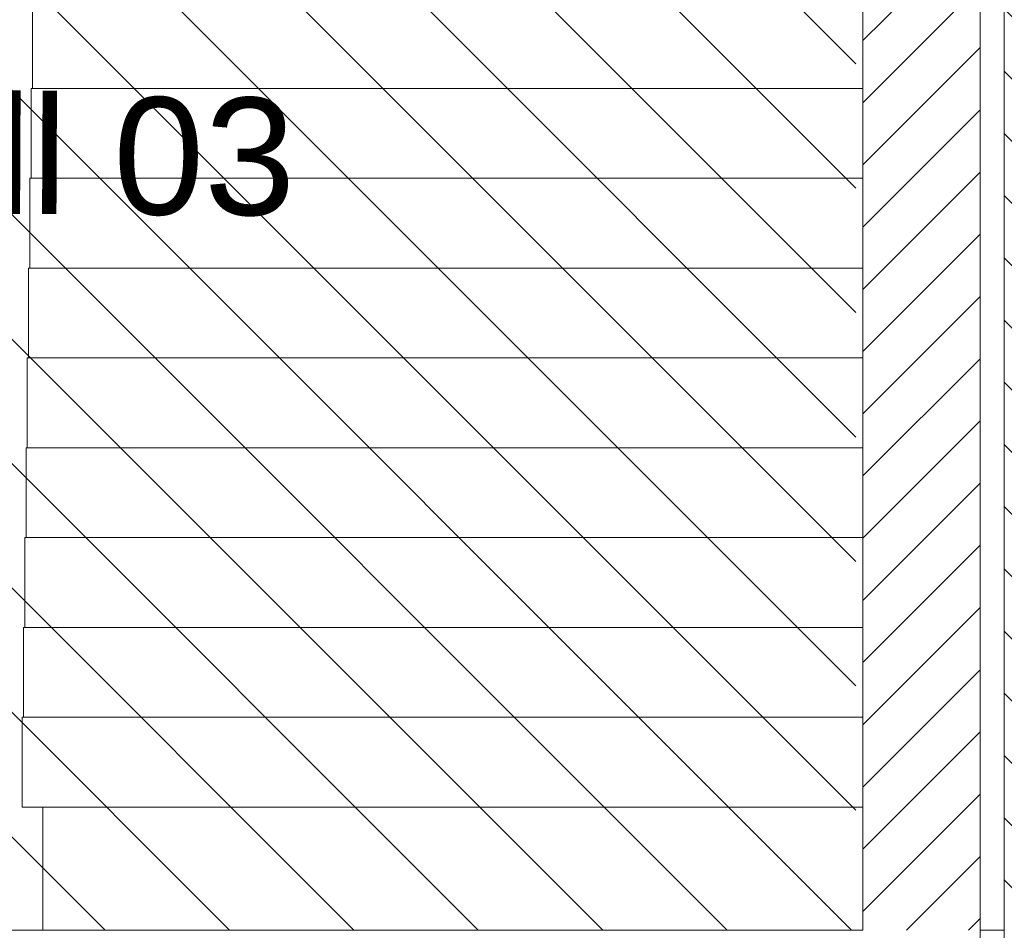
# Model space of a CAD drawing. Header units: millimetres. Extents: x 17009 to 157603, y -19950 to 21829.
# Tile 15 of 208: x 45561 to 47240, y 510 to 2062. Entities that reach past the tile are written whole.
import ezdxf

# ---------------------------------------------------------------- set-up
doc = ezdxf.new("R2010")
doc.units = ezdxf.units.MM
doc.header["$MEASUREMENT"] = 0
for name, color, linetype in [('01-STR_Dalles.ARCHI', 7, 'Continuous'), ('01-STR_Escaliers et ascenseurs.ARCHI', 7, 'Continuous'), ('01-STR_Murs.ARCHI', 7, 'Continuous'), ('05-INF _ ANNOTATIONS.ARCHI', 7, 'Continuous'), ('L2', 7, 'Continuous')]:
    doc.layers.add(name, color=color, linetype=linetype)
doc.styles.add('STYLE_GENERE_1', font='arial.ttf')

# ---------------------------------------------------------------- blocks, each defined once
blk = doc.blocks.new('Élément de coupe_6_1')
at = {"layer": '01-STR_Murs.ARCHI', "linetype": 'Continuous', "lineweight": 0, "true_color": 0x000000}
h = blk.add_hatch(dxfattribs=at)
h.set_pattern_fill('Hachure_simple_0001', color=18, style=0, pattern_type=2)
h.set_pattern_definition([(45, (0, 0), (-53.03301, 53.03301), [])])
h.paths.add_polyline_path([(47199, 510), (47199, 3400), (46999, 3400), (46999, 510)])
at = {"layer": '01-STR_Murs.ARCHI', "color": 7, "linetype": 'Continuous', "lineweight": 5}
for p, q in [((46999, 3400), (46999, 510)), ((47199, 3400), (47199, 510))]:
    blk.add_line(p, q, dxfattribs=at)
blk = doc.blocks.new('Élément de coupe_20_1')
at = {"layer": '01-STR_Escaliers et ascenseurs.ARCHI', "color": 7, "linetype": 'Continuous', "lineweight": 5}
for p, q in [((45582.4, 2098.4), (45582.4, 1945.3)), ((45580.2, 1945.3), (45580.2, 1792.1)), ((45580.2, 1945.3), (46999, 1945.3)), ((45578.1, 1792.1), (45578.1, 1638.9)), ((45578.1, 1792.1), (46999, 1792.1)), ((45575.9, 1638.9), (45575.9, 1485.8)), ((45575.9, 1638.9), (46999, 1638.9)), ((45573.8, 1485.8), (45573.8, 1332.6)), ((45573.8, 1485.8), (46999, 1485.8)), ((45571.6, 1332.6), (45571.6, 1179.5)), ((45571.6, 1332.6), (46999, 1332.6)), ((45569.4, 1179.5), (45569.4, 1026.3)), ((45569.4, 1179.5), (46999, 1179.5)), ((45567.3, 1026.3), (45567.3, 873.2)), ((45567.3, 1026.3), (46999, 1026.3)), ((45565.1, 720), (45565.1, 873.2)), ((45565.1, 873.2), (46999, 873.2)), ((45565.1, 720), (46999, 720))]:
    blk.add_line(p, q, dxfattribs=at)
blk = doc.blocks.new('Élément de coupe_86_1')
at = {"layer": '01-STR_Murs.ARCHI', "linetype": 'Continuous', "lineweight": 0, "true_color": 0x000000}
h = blk.add_hatch(dxfattribs=at)
h.set_pattern_fill('Hachure_simple_0001', color=18, style=0, pattern_type=2)
h.set_pattern_definition([(315, (0, 0), (53.03301, 53.03301), [])])
h.paths.add_polyline_path([(47440, 370), (47440, 3400), (47240, 3400), (47240, 370)])
at = {"layer": '01-STR_Murs.ARCHI', "color": 7, "linetype": 'Continuous', "lineweight": 5}
blk.add_line((47240, 3400), (47240, 370), dxfattribs=at)
blk = doc.blocks.new('Élément de coupe_91_1')
at = {"layer": '01-STR_Dalles.ARCHI', "color": 7, "linetype": 'Continuous', "lineweight": 5}
for p, q in [((46999, 510), (44128.9, 510)), ((47199, 510), (47199, 510)), ((47199, 510), (47199, 210)), ((47199, 510), (47240, 510))]:
    blk.add_line(p, q, dxfattribs=at)
blk = doc.blocks.new('Élément de coupe_347_1')
at = {"layer": '01-STR_Murs.ARCHI', "color": 7, "linetype": 'Continuous', "lineweight": 5}
blk.add_line((45600.2, 720), (45600.2, 510), dxfattribs=at)

msp = doc.modelspace()

# ---------------------------------------------------------------- hatches: boundary and pattern name
at = {"layer": 'L2', "linetype": 'Continuous', "lineweight": 5}
h = msp.add_hatch(dxfattribs=at)
h.set_pattern_fill('Diagonales_0001', color=252, style=0, pattern_type=2)
h.set_pattern_definition([(135, (38740.98, 1960), (106.066, 106.066), [])])
h.paths.add_polyline_path([(46986.974, 3410), (30494.991, 3410), (30494.991, 510), (46986.974, 510)])

# ---------------------------------------------------------------- block references
at = {"layer": '01-STR_Dalles.ARCHI', "lineweight": 0}
msp.add_blockref('Élément de coupe_91_1', (0, 0), dxfattribs=at)
at = {"layer": '01-STR_Escaliers et ascenseurs.ARCHI', "lineweight": 0}
msp.add_blockref('Élément de coupe_20_1', (0, 0), dxfattribs=at)
at = {"layer": '01-STR_Murs.ARCHI', "lineweight": 0}
for name in ['Élément de coupe_347_1', 'Élément de coupe_6_1', 'Élément de coupe_86_1']:
    msp.add_blockref(name, (0, 0), dxfattribs=at)

# ---------------------------------------------------------------- texts
at = {"layer": '05-INF _ ANNOTATIONS.ARCHI', "color": 7, "linetype": 'Continuous', "lineweight": 5, "insert": (45161.392, 1831.587), "char_height": 200, "attachment_point": 4, "rotation": 359.745113, "style": 'STYLE_GENERE_1'}
msp.add_mtext('\\A1;{\\pql;\\fArial|b0|i0|c0|p0;\\W1.000000;Hall 03}', dxfattribs=at)

doc.saveas('drawing.dxf')
